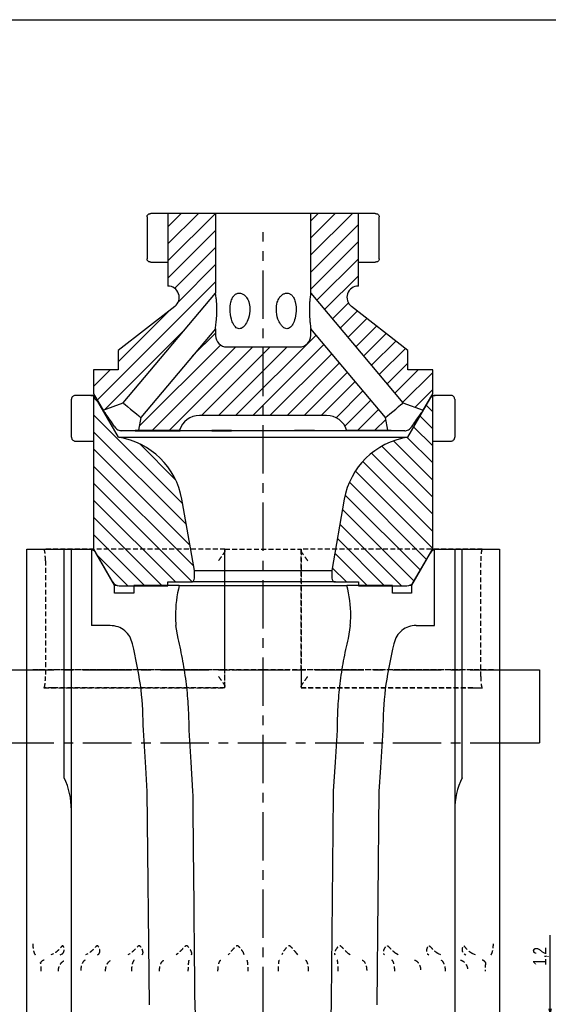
# Model space of a CAD drawing. Header units: millimetres. Extents: x 8 to 832, y 8 to 586.
# Tile 4 of 24: x 283 to 422, y 327 to 586. Entities that reach past the tile are written whole.
import ezdxf

# ---------------------------------------------------------------- set-up
doc = ezdxf.new("R2010")
doc.units = ezdxf.units.MM
doc.linetypes.add('CENTERX2', pattern=[20.32, 12.7, -2.54, 2.54, -2.54])
doc.linetypes.add('HIDDEN', pattern=[1.905, 1.27, -0.635])
for name, color, linetype in [('CENTERLINE', 4, 'CENTERX2'), ('DIMENSIONS', 2, 'Continuous'), ('HATCH', 3, 'Continuous'), ('HIDDEN', 3, 'HIDDEN')]:
    doc.layers.add(name, color=color, linetype=linetype)
doc.layers.add('OUTLINE', color=7, linetype='Continuous', lineweight=25)
doc.styles.add('SLDTEXTSTYLE0', font='TXT', dxfattribs={"width": 0.75})
doc.dimstyles.new('SLDDIMSTYLE2', dxfattribs={"dimtxt": 3.5, "dimasz": 2, "dimexe": 0, "dimexo": 0.0625, "dimgap": 0.875, "dimtad": 1, "dimdec": 1, "dimrnd": 1e-09, "dimzin": 12, "dimdsep": 46, "dimtxsty": 'SLDTEXTSTYLE0', "dimsah": 1, "dimcen": 0.09, "dimadec": 0, "dimazin": 3, "dimtfac": 1, "dimtdec": 1, "dimtmove": 0, "dimatfit": 0, "dimfxl": 0, "dimfrac": 2, "dimtolj": 1, "dimtzin": 12, "dimarcsym": 0})

# ---------------------------------------------------------------- blocks, each defined once
blk = doc.blocks.new('SW_HATCH_0')
at = {"layer": 'HATCH', "color": 0}
for p, q in [((119.75, 330.78), (116.3, 327.34)), ((124.24, 330.78), (116.3, 322.85)), ((128.73, 330.78), (116.3, 318.36)), ((155.67, 330.78), (153.8, 328.91)), ((160.16, 330.78), (153.8, 324.42)), ((164.65, 330.78), (153.8, 319.93)), ((128.8, 326.37), (116.3, 313.87)), ((166.3, 327.94), (153.8, 315.44)), ((166.3, 323.45), (153.8, 310.95)), ((128.8, 321.88), (118.1, 311.18)), ((166.3, 318.96), (155.37, 308.04)), ((128.8, 317.39), (119.09, 307.67)), ((128.8, 312.9), (97.75, 281.84)), ((166.3, 314.47), (157.42, 305.6)), ((116.72, 305.31), (103.3, 291.89)), ((163.66, 307.35), (159.47, 303.15)), ((166.01, 305.2), (161.52, 300.71)), ((168.53, 303.24), (163.57, 298.27)), ((120.94, 300.55), (99.67, 279.28)), ((171.06, 301.27), (165.62, 295.83)), ((128.8, 299.42), (122.79, 293.41)), ((155.21, 298.9), (134.1, 277.78)), ((173.58, 299.3), (167.66, 293.39)), ((130.15, 296.28), (108.79, 274.93)), ((134.14, 295.78), (112.24, 273.88)), ((138.63, 295.78), (116.73, 273.88)), ((143.12, 295.78), (125.12, 277.78)), ((147.61, 295.78), (129.61, 277.78)), ((157.26, 296.45), (138.59, 277.78)), ((176.1, 297.34), (169.71, 290.95)), ((178.63, 295.37), (171.76, 288.51)), ((159.31, 294.01), (143.08, 277.78)), ((101.2, 289.78), (96.8, 285.39)), ((161.36, 291.57), (147.57, 277.78)), ((179.3, 291.55), (173.81, 286.06)), ((182.02, 289.78), (175.86, 283.62)), ((163.41, 289.13), (152.06, 277.78)), ((185.8, 289.07), (177.91, 281.18)), ((165.45, 286.69), (156.55, 277.78)), ((185.8, 284.58), (181.15, 279.93)), ((96.8, 282.47), (98.19, 281.08)), ((167.5, 284.25), (160.44, 277.19)), ((169.55, 281.81), (162.74, 275)), ((171.6, 279.36), (166.12, 273.88)), ((184.08, 280.5), (185.8, 278.78)), ((96.8, 277.98), (120.21, 254.57)), ((173.48, 276.76), (170.61, 273.88)), ((182.44, 277.65), (185.8, 274.29)), ((180.79, 274.81), (185.8, 269.8)), ((96.8, 273.49), (121.17, 249.11)), ((179.08, 272.03), (185.8, 265.31)), ((96.8, 269), (122.13, 243.66)), ((108.93, 270.33), (118.35, 260.92)), ((172.44, 269.69), (185.8, 256.33)), ((175.51, 271.11), (185.8, 260.82)), ((169.76, 267.88), (185.8, 251.84)), ((96.8, 264.51), (123.1, 238.21)), ((167.45, 265.7), (185.8, 247.35)), ((165.5, 263.16), (185.8, 242.86)), ((96.8, 260.02), (122.69, 234.13)), ((163.94, 260.23), (184.2, 239.97)), ((162.82, 256.86), (182.55, 237.13)), ((96.8, 255.53), (118.28, 234.05)), ((96.8, 251.04), (114.79, 233.05)), ((162.12, 253.07), (180.91, 234.28)), ((161.45, 249.25), (177.65, 233.05)), ((96.8, 246.55), (110.3, 233.05)), ((160.78, 245.43), (173.16, 233.05)), ((97.75, 241.11), (105.81, 233.05)), ((160.1, 241.61), (168.67, 233.05)), ((159.43, 237.8), (163.18, 234.05))]:
    blk.add_line(p, q, dxfattribs=at)
blk = doc.blocks.new('_D_9')
at = {"layer": 'DIMENSIONS'}
for p, q in [((422.58, 324.31), (422.58, 345.6)), ((435.84, 324.31), (420.58, 324.31)), ((422.58, 323.11), (422.58, 324.31)), ((435.84, 323.11), (420.58, 323.11)), ((422.58, 323.11), (422.58, 319.11))]:
    blk.add_line(p, q, dxfattribs=at)
for points in [[(422.58, 324.31), (423.08, 326.31), (422.08, 326.31)], [(422.58, 323.11), (422.08, 321.11), (423.08, 321.11)]]:
    blk.add_solid(points, dxfattribs=at)
at = {"layer": 'DIMENSIONS', "insert": (418.07, 337.55), "char_height": 3.5, "attachment_point": 1, "rotation": 90, "style": 'SLDTEXTSTYLE0'}
blk.add_mtext('1,2', dxfattribs=at)

msp = doc.modelspace()

# ---------------------------------------------------------------- linework, layer by layer
at = {"layer": 'CENTERLINE'}
for p, q in [((347.272, 182.304), (347.272, 530.165)), ((157.772, 415.212), (419.772, 415.212)), ((157.772, 396.112), (409.772, 396.112))]:
    msp.add_line(p, q, dxfattribs=at)
at = {"layer": 'HIDDEN'}
for p, q in [((337.272, 446.912), (289.763, 446.912)), ((337.272, 446.912), (357.272, 446.912)), ((337.272, 415.212), (337.272, 446.912)), ((337.272, 410.81), (337.272, 446.613)), ((404.782, 446.912), (357.272, 446.912)), ((357.272, 415.212), (357.272, 446.912)), ((357.272, 446.613), (357.272, 410.81)), ((290.161, 443.912), (290.161, 413.512)), ((404.383, 413.512), (404.383, 443.912)), ((347.272, 415.212), (286.859, 415.212)), ((289.708, 415.212), (286.859, 415.212)), ((289.708, 415.212), (292.261, 415.212)), ((337.272, 415.212), (292.261, 415.212)), ((337.272, 410.512), (337.272, 415.212)), ((337.272, 415.212), (347.272, 415.212)), ((407.686, 415.212), (347.272, 415.212)), ((347.272, 415.212), (357.272, 415.212)), ((357.272, 415.212), (357.272, 410.512)), ((402.283, 415.212), (357.272, 415.212)), ((402.283, 415.212), (404.836, 415.212)), ((407.686, 415.212), (404.836, 415.212)), ((292.261, 410.512), (289.703, 410.512)), ((289.763, 410.512), (289.708, 410.512)), ((289.763, 410.512), (337.272, 410.512)), ((337.272, 410.512), (292.261, 410.512)), ((402.283, 410.512), (357.272, 410.512)), ((357.272, 410.512), (404.782, 410.512)), ((402.283, 410.512), (404.842, 410.512)), ((404.836, 410.512), (404.782, 410.512)), ((292.255, 340.636), (291.592, 340.387)), ((294.069, 340.387), (294.554, 340.636)), ((301.265, 340.636), (300.679, 340.387)), ((303.81, 340.387), (304.173, 340.636)), ((312.286, 340.636), (311.801, 340.387)), ((315.45, 340.387), (315.674, 340.636)), ((324.836, 340.636), (324.474, 340.387)), ((328.481, 340.387), (328.557, 340.636)), ((338.367, 340.636), (338.143, 340.387)), ((342.334, 340.387), (342.258, 340.636)), ((352.287, 340.636), (352.211, 340.387)), ((356.402, 340.387), (356.178, 340.636)), ((365.987, 340.636), (366.063, 340.387)), ((370.071, 340.387), (369.709, 340.636)), ((378.87, 340.636), (379.094, 340.387)), ((382.744, 340.387), (382.259, 340.636)), ((390.372, 340.636), (390.735, 340.387)), ((393.866, 340.387), (393.28, 340.636)), ((399.99, 340.636), (400.475, 340.387)), ((402.952, 340.387), (402.29, 340.636))]:
    msp.add_line(p, q, dxfattribs=at)
for points, knots in [([(290.161, 443.912), (290.16, 444.106), (290.157, 444.548), (290.125, 445.262), (290.057, 446.039), (289.933, 446.734), (289.826, 446.912), (289.763, 446.912), (289.763, 446.912)], [0, 0, 0, 0, 0.0967141, 0.2207938, 0.3912896, 0.6391905, 0.9983679, 1, 1, 1, 1]), ([(337.272, 446.613), (337.253, 446.514), (337.209, 446.291), (336.866, 445.732), (336.299, 444.927), (335.819, 444.273), (335.565, 443.915), (335.563, 443.912)], [0, 0, 0, 0, 0.1603386, 0.3626272, 0.6473819, 0.9970766, 1, 1, 1, 1]), ([(337.272, 446.613), (337.272, 446.699), (337.272, 446.872), (337.272, 446.898), (337.272, 446.912)], [0, 0, 0, 0, 0.4918953, 1, 1, 1, 1]), ([(357.272, 446.912), (357.272, 446.882), (357.272, 446.843), (357.272, 446.659), (357.272, 446.613)], [0, 0, 0, 0, 0.7537954, 1, 1, 1, 1]), ([(358.981, 443.912), (358.979, 443.915), (358.726, 444.273), (358.246, 444.927), (357.679, 445.732), (357.336, 446.291), (357.292, 446.514), (357.272, 446.613)], [0, 0, 0, 0, 0.0029234, 0.3526181, 0.6373728, 0.8396614, 1, 1, 1, 1]), ([(404.782, 446.912), (404.728, 446.869), (404.631, 446.791), (404.511, 446.201), (404.434, 445.471), (404.391, 444.7), (404.386, 444.169), (404.383, 443.912)], [0, 0, 0, 0, 0.3062331, 0.5550205, 0.7357613, 0.8717405, 1, 1, 1, 1]), ([(289.763, 410.512), (289.832, 410.58), (289.939, 410.686), (290.061, 411.43), (290.125, 412.161), (290.157, 412.875), (290.16, 413.322), (290.161, 413.512)], [0, 0, 0, 0, 0.3918584, 0.6093999, 0.7768893, 0.9053028, 1, 1, 1, 1]), ([(335.563, 413.512), (335.565, 413.509), (335.819, 413.15), (336.299, 412.496), (336.866, 411.691), (337.209, 411.132), (337.253, 410.909), (337.272, 410.81)], [0, 0, 0, 0, 0.0029234, 0.3526171, 0.6373722, 0.8396611, 1, 1, 1, 1]), ([(357.272, 410.81), (357.292, 410.909), (357.336, 411.132), (357.679, 411.691), (358.246, 412.496), (358.726, 413.15), (358.979, 413.509), (358.981, 413.512)], [0, 0, 0, 0, 0.1603389, 0.3626278, 0.6473829, 0.9970766, 1, 1, 1, 1]), ([(404.383, 413.512), (404.384, 413.419), (404.385, 413.088), (404.403, 412.474), (404.455, 411.698), (404.555, 410.943), (404.672, 410.561), (404.754, 410.524), (404.782, 410.512)], [0, 0, 0, 0, 0.0460861, 0.1655716, 0.3160029, 0.5276334, 0.8409161, 1, 1, 1, 1]), ([(337.272, 410.512), (337.272, 410.541), (337.272, 410.58), (337.272, 410.765), (337.272, 410.81)], [0, 0, 0, 0, 0.75379565, 1, 1, 1, 1]), ([(357.272, 410.81), (357.272, 410.725), (357.272, 410.551), (357.272, 410.525), (357.272, 410.512)], [0, 0, 0, 0, 0.4918962, 1, 1, 1, 1]), ([(286.859, 343.321), (286.86, 343.207), (286.863, 342.948), (286.889, 342.506), (286.974, 341.731), (287.177, 340.853), (287.364, 340.565), (287.48, 340.387)], [0, 0, 0, 0, 0.0424231, 0.0957141, 0.193193, 0.5019741, 1, 1, 1, 1]), ([(294.554, 340.636), (294.692, 340.773), (295.009, 341.088), (295.109, 341.769), (295.008, 342.36), (294.841, 342.678), (294.759, 342.763), (294.677, 342.783), (294.581, 342.747), (294.357, 342.539), (293.92, 341.968), (293.234, 341.286), (292.597, 340.826), (292.314, 340.669), (292.255, 340.636)], [0, 0, 0, 0, 0.11646662, 0.26791341, 0.42414602, 0.45922502, 0.48446971, 0.50243644, 0.52041277, 0.55162778, 0.66747432, 0.85239222, 0.96894842, 1, 1, 1, 1]), ([(304.173, 340.636), (304.267, 340.773), (304.485, 341.088), (304.428, 341.769), (304.219, 342.36), (303.982, 342.678), (303.871, 342.763), (303.767, 342.783), (303.648, 342.747), (303.378, 342.539), (302.888, 341.968), (302.176, 341.286), (301.57, 340.826), (301.318, 340.669), (301.265, 340.636)], [0, 0, 0, 0, 0.11647432, 0.26792416, 0.42416062, 0.45923413, 0.48447442, 0.50243981, 0.52041676, 0.55163585, 0.66750721, 0.85241221, 0.96896545, 1, 1, 1, 1]), ([(315.674, 340.636), (315.722, 340.773), (315.832, 341.088), (315.62, 341.769), (315.31, 342.36), (315.014, 342.678), (314.881, 342.763), (314.758, 342.783), (314.621, 342.747), (314.319, 342.539), (313.795, 341.968), (313.09, 341.286), (312.541, 340.826), (312.33, 340.669), (312.286, 340.636)], [0, 0, 0, 0, 0.116478, 0.26793, 0.4241678, 0.459239, 0.4844769, 0.5024425, 0.5204179, 0.5516408, 0.6675259, 0.8524238, 0.9689737, 1, 1, 1, 1]), ([(328.557, 340.636), (328.556, 340.773), (328.552, 341.088), (328.195, 341.769), (327.799, 342.36), (327.456, 342.678), (327.306, 342.763), (327.17, 342.783), (327.021, 342.747), (326.699, 342.539), (326.166, 341.968), (325.498, 341.286), (325.031, 340.826), (324.87, 340.669), (324.836, 340.636)], [0, 0, 0, 0, 0.1164797, 0.267932, 0.4241708, 0.4592416, 0.4844777, 0.5024445, 0.5204194, 0.5516429, 0.6675349, 0.8524295, 0.9689754, 1, 1, 1, 1]), ([(342.258, 340.636), (342.207, 340.773), (342.091, 341.088), (341.604, 341.769), (341.139, 342.36), (340.764, 342.678), (340.603, 342.763), (340.461, 342.783), (340.306, 342.747), (339.979, 342.539), (339.459, 341.968), (338.857, 341.286), (338.492, 340.826), (338.389, 340.669), (338.367, 340.636)], [0, 0, 0, 0, 0.1164799, 0.2679323, 0.4241711, 0.459241, 0.4844779, 0.502444, 0.520419, 0.5516433, 0.6675351, 0.8524297, 0.96897, 1, 1, 1, 1]), ([(356.178, 340.636), (356.08, 340.773), (355.856, 341.088), (355.262, 341.769), (354.747, 342.36), (354.357, 342.678), (354.193, 342.763), (354.05, 342.783), (353.897, 342.747), (353.578, 342.539), (353.095, 341.969), (352.585, 341.287), (352.337, 340.826), (352.295, 340.669), (352.287, 340.636)], [0, 0, 0, 0, 0.11638753, 0.2678027, 0.42400236, 0.45912921, 0.48441815, 0.5023896, 0.52037224, 0.55154283, 0.66713786, 0.85217987, 0.96876825, 1, 1, 1, 1]), ([(369.709, 340.636), (369.568, 340.773), (369.246, 341.088), (368.569, 341.769), (368.028, 342.36), (367.64, 342.678), (367.48, 342.763), (367.342, 342.783), (367.197, 342.747), (366.9, 342.539), (366.475, 341.969), (366.079, 341.286), (365.96, 340.826), (365.983, 340.669), (365.987, 340.636)], [0, 0, 0, 0, 0.1164388, 0.267875, 0.4240963, 0.4591917, 0.4844513, 0.5024199, 0.5203986, 0.5515985, 0.6673574, 0.8523182, 0.9688867, 1, 1, 1, 1]), ([(382.259, 340.636), (382.082, 340.773), (381.676, 341.088), (380.946, 341.769), (380.402, 342.36), (380.032, 342.678), (379.883, 342.763), (379.757, 342.783), (379.626, 342.747), (379.365, 342.539), (379.016, 341.968), (378.752, 341.286), (378.767, 340.826), (378.852, 340.669), (378.87, 340.636)], [0, 0, 0, 0, 0.1164598, 0.2679044, 0.4241342, 0.4592169, 0.484465, 0.5024322, 0.5204091, 0.5516214, 0.6674473, 0.852375, 0.9689337, 1, 1, 1, 1]), ([(393.28, 340.636), (393.074, 340.773), (392.602, 341.088), (391.851, 341.769), (391.328, 342.36), (390.993, 342.678), (390.861, 342.763), (390.752, 342.783), (390.641, 342.747), (390.427, 342.539), (390.17, 341.968), (390.049, 341.286), (390.197, 340.826), (390.342, 340.669), (390.372, 340.636)], [0, 0, 0, 0, 0.1164701, 0.2679186, 0.4241534, 0.4592296, 0.4844716, 0.5024385, 0.5204141, 0.5516325, 0.6674933, 0.8524032, 0.9689579, 1, 1, 1, 1]), ([(402.29, 340.636), (402.065, 340.773), (401.547, 341.088), (400.808, 341.769), (400.329, 342.36), (400.043, 342.678), (399.935, 342.763), (399.847, 342.783), (399.761, 342.747), (399.604, 342.539), (399.449, 341.968), (399.477, 341.286), (399.752, 340.826), (399.949, 340.669), (399.99, 340.636)], [0, 0, 0, 0, 0.1164763, 0.2679272, 0.4241642, 0.4592368, 0.4844756, 0.5024417, 0.5204171, 0.551639, 0.6675186, 0.8524189, 0.9689703, 1, 1, 1, 1]), ([(407.065, 340.387), (407.135, 340.475), (407.274, 340.651), (407.439, 341.174), (407.562, 341.762), (407.628, 342.217), (407.669, 342.708), (407.684, 343.043), (407.686, 343.258), (407.686, 343.321)], [0, 0, 0, 0, 0.2985779, 0.5966288, 0.7252877, 0.8648784, 0.9203168, 0.9763983, 1, 1, 1, 1]), ([(289.794, 339.048), (289.572, 338.949), (289.242, 338.8), (288.974, 338.485), (288.886, 338.382)], [0, 0, 0, 0, 0.6727867, 1, 1, 1, 1]), ([(293.562, 336.114), (293.588, 336.448), (293.642, 337.117), (294.058, 338.003), (294.683, 338.722), (295.226, 338.937), (295.509, 339.048)], [0, 0, 0, 0, 0.244134, 0.4882705, 0.7337267, 1, 1, 1, 1]), ([(300.615, 339.048), (300.451, 338.945), (300.121, 338.739), (299.732, 338.039), (299.463, 337.139), (299.429, 336.456), (299.412, 336.114)], [0, 0, 0, 0, 0.2505793, 0.5014787, 0.7501932, 1, 1, 1, 1]), ([(305.915, 336.114), (305.937, 336.448), (305.981, 337.117), (306.325, 338.003), (306.842, 338.722), (307.291, 338.937), (307.525, 339.048)], [0, 0, 0, 0, 0.2441342, 0.4882717, 0.7337285, 1, 1, 1, 1]), ([(313.476, 339.048), (313.374, 338.945), (313.171, 338.739), (312.93, 338.039), (312.764, 337.139), (312.743, 336.456), (312.732, 336.114)], [0, 0, 0, 0, 0.2505796, 0.501479, 0.7501933, 1, 1, 1, 1]), ([(320.075, 336.114), (320.092, 336.448), (320.125, 337.117), (320.382, 338.003), (320.768, 338.722), (321.104, 338.937), (321.279, 339.048)], [0, 0, 0, 0, 0.2441342, 0.4882709, 0.7337258, 1, 1, 1, 1]), ([(327.814, 339.048), (327.779, 338.945), (327.71, 338.739), (327.629, 338.039), (327.573, 337.139), (327.566, 336.456), (327.562, 336.114)], [0, 0, 0, 0, 0.2505796, 0.5014788, 0.7501935, 1, 1, 1, 1]), ([(335.424, 336.114), (335.435, 336.448), (335.455, 337.117), (335.614, 338.003), (335.853, 338.722), (336.06, 338.937), (336.168, 339.048)], [0, 0, 0, 0, 0.2441343, 0.4882711, 0.7337272, 1, 1, 1, 1]), ([(343.002, 339.048), (343.036, 338.945), (343.105, 338.739), (343.186, 338.039), (343.242, 337.139), (343.25, 336.456), (343.253, 336.114)], [0, 0, 0, 0, 0.2505796, 0.5014788, 0.7501935, 1, 1, 1, 1]), ([(351.291, 336.114), (351.295, 336.448), (351.302, 337.117), (351.356, 338.003), (351.436, 338.722), (351.506, 338.937), (351.543, 339.048)], [0, 0, 0, 0, 0.2441343, 0.4882714, 0.7337273, 1, 1, 1, 1]), ([(358.376, 339.048), (358.478, 338.945), (358.682, 338.739), (358.923, 338.039), (359.088, 337.139), (359.11, 336.456), (359.12, 336.114)], [0, 0, 0, 0, 0.2505801, 0.501479, 0.7501933, 1, 1, 1, 1]), ([(366.983, 336.114), (366.979, 336.448), (366.972, 337.117), (366.919, 338.003), (366.838, 338.722), (366.768, 338.937), (366.731, 339.048)], [0, 0, 0, 0, 0.2441343, 0.4882714, 0.7337273, 1, 1, 1, 1]), ([(373.266, 339.048), (373.431, 338.945), (373.76, 338.739), (374.15, 338.039), (374.418, 337.139), (374.452, 336.456), (374.469, 336.114)], [0, 0, 0, 0, 0.2505792, 0.5014785, 0.7501933, 1, 1, 1, 1]), ([(381.813, 336.114), (381.802, 336.448), (381.782, 337.117), (381.623, 338.003), (381.385, 338.722), (381.177, 338.937), (381.069, 339.048)], [0, 0, 0, 0, 0.2441343, 0.488271, 0.7337254, 1, 1, 1, 1]), ([(387.019, 339.048), (387.24, 338.945), (387.68, 338.739), (388.202, 338.039), (388.561, 337.139), (388.607, 336.456), (388.63, 336.114)], [0, 0, 0, 0, 0.2505793, 0.501479, 0.7501933, 1, 1, 1, 1]), ([(395.133, 336.114), (395.117, 336.448), (395.084, 337.117), (394.826, 338.003), (394.44, 338.722), (394.104, 338.937), (393.929, 339.048)], [0, 0, 0, 0, 0.2441344, 0.4882709, 0.7337268, 1, 1, 1, 1]), ([(399.036, 339.048), (399.302, 338.945), (399.835, 338.739), (400.466, 338.039), (400.899, 337.139), (400.955, 336.456), (400.983, 336.114)], [0, 0, 0, 0, 0.2505804, 0.5014792, 0.7501934, 1, 1, 1, 1]), ([(405.659, 338.382), (405.608, 338.444), (405.38, 338.717), (405.064, 338.939), (404.798, 339.032), (404.751, 339.048)], [0, 0, 0, 0, 0.19367507, 0.85911917, 1, 1, 1, 1]), ([(289.046, 336.114), (289.043, 336.352), (289.038, 336.826), (288.996, 337.541), (288.942, 338.046), (288.9, 338.299), (288.886, 338.382)], [0, 0, 0, 0, 0.2319229, 0.4621263, 0.8231766, 1, 1, 1, 1]), ([(405.659, 338.382), (405.634, 338.226), (405.58, 337.89), (405.524, 337.202), (405.501, 336.542), (405.5, 336.223), (405.499, 336.114)], [0, 0, 0, 0, 0.31937064, 0.68770591, 0.89362651, 1, 1, 1, 1])]:
    msp.add_open_spline(points, degree=3, knots=knots, dxfattribs=at)
at = {"layer": 'OUTLINE'}
for p, q in [((8, 586), (832, 586)), ((316.838, 534.245), (316.838, 523.169)), ((317.661, 535.057), (317.838, 535.057)), ((322.272, 535.057), (317.838, 535.057)), ((322.272, 535.057), (322.272, 522.357)), ((334.772, 535.057), (322.272, 535.057)), ((334.772, 535.057), (334.772, 514.187)), ((359.772, 535.057), (334.772, 535.057)), ((359.772, 514.187), (359.772, 535.057)), ((372.272, 535.057), (359.772, 535.057)), ((372.272, 522.357), (372.272, 535.057)), ((376.706, 535.057), (372.272, 535.057)), ((376.706, 535.057), (376.883, 535.057)), ((377.706, 523.169), (377.706, 534.245)), ((317.838, 522.357), (317.661, 522.357)), ((317.838, 522.357), (322.272, 522.357)), ((322.272, 522.357), (322.272, 516.057)), ((372.272, 516.057), (372.272, 522.357)), ((372.272, 522.357), (376.706, 522.357)), ((376.883, 522.357), (376.706, 522.357)), ((310.574, 485.348), (334.772, 514.187)), ((359.772, 514.187), (383.971, 485.348)), ((324.116, 510.691), (309.272, 499.123)), ((385.272, 499.123), (370.428, 510.691)), ((334.772, 504.852), (315.17, 481.491)), ((334.772, 504.852), (334.772, 503.057)), ((359.772, 503.057), (359.772, 504.852)), ((379.375, 481.491), (359.772, 504.852)), ((309.272, 499.123), (309.272, 494.057)), ((337.772, 500.057), (356.772, 500.057)), ((385.272, 494.057), (385.272, 499.123)), ((302.772, 494.057), (302.772, 487.757)), ((309.272, 494.057), (302.772, 494.057)), ((391.772, 494.057), (385.272, 494.057)), ((391.772, 487.757), (391.772, 494.057)), ((296.996, 476.325), (296.996, 486.325)), ((302.116, 487.325), (298.001, 487.325)), ((302.116, 487.325), (303.021, 487.325)), ((302.772, 487.757), (305.276, 483.42)), ((302.772, 487.108), (302.772, 475.325)), ((309.372, 476.325), (303.599, 486.325)), ((390.946, 486.325), (385.172, 476.325)), ((389.268, 483.42), (391.772, 487.757)), ((391.523, 487.325), (392.429, 487.325)), ((391.772, 475.325), (391.772, 487.108)), ((396.544, 487.325), (392.429, 487.325)), ((397.548, 486.325), (397.548, 476.325)), ((305.276, 483.42), (310.574, 485.348)), ((383.971, 485.348), (389.268, 483.42)), ((315.17, 481.491), (314.582, 478.157)), ((363.931, 482.057), (330.614, 482.057)), ((379.963, 478.157), (379.375, 481.491)), ((309.372, 476.325), (385.172, 476.325)), ((313.699, 478.057), (310.054, 478.057)), ((313.699, 478.057), (325.528, 478.057)), ((313.707, 478.157), (314.582, 478.157)), ((314.582, 478.157), (325.352, 478.157)), ((325.352, 478.157), (325.558, 478.157)), ((325.528, 478.057), (325.558, 478.157)), ((333.802, 478.057), (325.528, 478.057)), ((333.802, 478.057), (333.817, 478.157)), ((333.802, 478.057), (338.998, 478.057)), ((333.817, 478.157), (339.013, 478.157)), ((338.998, 478.057), (339.013, 478.157)), ((355.546, 478.057), (338.998, 478.057)), ((355.531, 478.157), (360.728, 478.157)), ((355.546, 478.057), (355.531, 478.157)), ((360.742, 478.057), (355.546, 478.057)), ((360.742, 478.057), (360.728, 478.157)), ((369.016, 478.057), (360.742, 478.057)), ((369.016, 478.057), (368.987, 478.157)), ((368.987, 478.157), (369.193, 478.157)), ((380.846, 478.057), (369.016, 478.057)), ((369.193, 478.157), (379.963, 478.157)), ((379.963, 478.157), (380.838, 478.157)), ((380.838, 478.157), (380.846, 478.057)), ((384.49, 478.057), (380.846, 478.057)), ((298.001, 475.325), (302.772, 475.325)), ((302.772, 475.325), (302.772, 447.024)), ((391.772, 447.024), (391.772, 475.325)), ((391.772, 475.325), (396.544, 475.325)), ((329.272, 441.325), (325.973, 460.039)), ((368.572, 460.039), (365.272, 441.325)), ((285.297, 219.962), (285.297, 446.912)), ((285.297, 446.912), (295.089, 446.912)), ((295.089, 386.912), (295.089, 446.912)), ((295.089, 446.912), (296.981, 446.912)), ((296.981, 378.419), (296.981, 446.912)), ((296.981, 446.912), (301.69, 446.912)), ((301.69, 446.912), (302.838, 446.912)), ((302.272, 446.823), (302.272, 426.912)), ((302.772, 447.024), (307.795, 438.325)), ((308.322, 437.412), (303.415, 445.912)), ((391.13, 445.912), (386.222, 437.412)), ((386.75, 438.325), (391.772, 447.024)), ((391.707, 446.912), (392.855, 446.912)), ((392.272, 426.912), (392.272, 446.823)), ((392.855, 446.912), (397.564, 446.912)), ((397.564, 446.912), (397.564, 378.419)), ((397.564, 446.912), (399.456, 446.912)), ((399.456, 386.912), (399.456, 446.912)), ((399.456, 446.912), (409.247, 446.912)), ((409.247, 446.912), (409.247, 219.962)), ((329.272, 441.325), (365.272, 441.325)), ((329.272, 439.325), (329.272, 441.325)), ((365.272, 441.325), (365.272, 439.325)), ((308.945, 437.412), (308.322, 437.412)), ((308.322, 435.412), (308.322, 437.412)), ((309.527, 437.325), (322.272, 437.325)), ((313.322, 437.412), (313.322, 435.412)), ((325.272, 437.412), (313.322, 437.412)), ((322.272, 437.325), (322.272, 438.325)), ((322.272, 438.325), (328.272, 438.325)), ((325.272, 437.412), (369.272, 437.412)), ((366.272, 438.325), (328.272, 438.325)), ((366.272, 438.325), (372.272, 438.325)), ((381.222, 437.412), (369.272, 437.412)), ((372.272, 438.325), (372.272, 437.325)), ((372.272, 437.325), (385.018, 437.325)), ((381.222, 435.412), (381.222, 437.412)), ((386.222, 437.412), (385.6, 437.412)), ((386.222, 437.412), (386.222, 435.412)), ((313.322, 435.412), (308.322, 435.412)), ((386.222, 435.412), (381.222, 435.412)), ((307.121, 426.912), (302.272, 426.912)), ((324.982, 423.497), (324.398, 426.912)), ((370.147, 426.912), (369.563, 423.497)), ((387.424, 426.912), (392.272, 426.912)), ((313.323, 420.658), (313.002, 422.098)), ((381.542, 422.098), (381.222, 420.658)), ((409.772, 415.212), (419.772, 415.212)), ((419.772, 415.212), (419.772, 396.112)), ((316.464, 389.582), (315.872, 399.412)), ((328.378, 391.02), (327.873, 399.412)), ((366.672, 399.412), (366.167, 391.02)), ((378.672, 399.412), (378.081, 389.582)), ((409.772, 396.112), (419.772, 396.112)), ((328.873, 383.412), (328.378, 391.02)), ((366.167, 391.02), (365.671, 383.412)), ((316.873, 383.294), (316.464, 389.582)), ((378.081, 389.582), (377.672, 383.294)), ((317.423, 327.294), (316.873, 383.294)), ((377.672, 383.294), (377.122, 327.294)), ((296.981, 288.454), (296.981, 378.419)), ((397.564, 378.419), (397.564, 288.454))]:
    msp.add_line(p, q, dxfattribs=at)
at = {"layer": 'OUTLINE', "flags": 128}
for points in [[(310.574, 485.348), (310.712, 485.231), (311.111, 484.897), (311.723, 484.384), (312.473, 483.754), (313.271, 483.084), (314.021, 482.455), (314.632, 481.942), (315.031, 481.607), (315.17, 481.491)], [(379.375, 481.491), (379.513, 481.607), (379.912, 481.942), (380.524, 482.455), (381.274, 483.084), (382.072, 483.754), (382.822, 484.384), (383.433, 484.897), (383.832, 485.231), (383.971, 485.348)]]:
    msp.add_lwpolyline(points, dxfattribs=at)
at = {"layer": 'OUTLINE'}
for centre, radius, start, end in [((322.272, 513.057), 3, 307.92972, 90), ((372.272, 513.057), 3, 90, 232.07028), ((337.772, 503.057), 3, 180, 270), ((356.772, 503.057), 3, 270, 0), ((301.867, 485.325), 2, 30, 63.07802), ((392.678, 485.325), 2, 116.92198, 150), ((330.614, 476.557), 5.5, 90, 163.08761), ((363.931, 476.557), 5.5, 16.91239, 90), ((306.276, 456.566), 20, 10, 81.09496), ((388.268, 456.566), 20, 98.90504, 170), ((301.683, 444.912), 2, 30, 72.85661), ((392.862, 444.912), 2, 107.14339, 150), ((309.527, 439.325), 2, 210, 270), ((356.772, 429.412), 32.5, 165.74997, 180), ((328.272, 439.325), 1, 270, 0), ((366.272, 439.325), 1, 180, 270), ((337.772, 429.412), 32.5, 0, 14.25003), ((385.018, 439.325), 2, 270, 330), ((349.272, 429.412), 25, 180, 185.73917), ((345.272, 429.412), 25, 354.26083, 0), ((276.981, 378.419), 20, 0, 25.12714), ((417.564, 378.419), 20, 154.87286, 180)]:
    msp.add_arc(centre, radius, start, end, dxfattribs=at)
for points, knots in [([(316.854, 534.245), (316.85, 534.297), (316.839, 534.469), (316.951, 534.713), (317.161, 534.92), (317.401, 535.036), (317.575, 535.05), (317.661, 535.057)], [0, 0, 0, 0, 0.13514683, 0.44814431, 0.67597576, 0.83759758, 1, 1, 1, 1]), ([(376.883, 535.057), (376.97, 535.05), (377.143, 535.036), (377.383, 534.92), (377.593, 534.713), (377.706, 534.469), (377.694, 534.297), (377.691, 534.245)], [0, 0, 0, 0, 0.1624043, 0.3240259, 0.5518558, 0.8648534, 1, 1, 1, 1]), ([(317.661, 522.357), (317.575, 522.364), (317.401, 522.379), (317.161, 522.494), (316.951, 522.701), (316.839, 522.945), (316.85, 523.117), (316.854, 523.169)], [0, 0, 0, 0, 0.1624007, 0.3240252, 0.5518512, 0.8648536, 1, 1, 1, 1]), ([(377.691, 523.169), (377.694, 523.117), (377.706, 522.945), (377.593, 522.701), (377.383, 522.494), (377.143, 522.379), (376.97, 522.364), (376.883, 522.357)], [0, 0, 0, 0, 0.1351462, 0.4481487, 0.6759731, 0.8375974, 1, 1, 1, 1]), ([(334.772, 504.852), (334.775, 504.869), (334.78, 504.908), (334.829, 505.29), (334.931, 506.16), (335.084, 507.803), (335.166, 509.856), (335.096, 511.74), (334.967, 512.988), (334.854, 513.738), (334.784, 514.126), (334.776, 514.168), (334.772, 514.187)], [0, 0, 0, 0, 0.0427415, 0.0993074, 0.1846627, 0.3313201, 0.5389763, 0.687944, 0.7936194, 0.8760481, 0.9457548, 1, 1, 1, 1]), ([(341.022, 514.187), (340.784, 514.157), (340.308, 514.099), (339.702, 513.658), (339.148, 512.912), (338.696, 511.628), (338.53, 509.672), (338.79, 507.672), (339.354, 506.152), (339.922, 505.342), (340.46, 504.947), (340.977, 504.818), (341.515, 504.911), (342.13, 505.285), (342.872, 506.163), (343.6, 507.802), (343.91, 509.857), (343.641, 511.74), (343.054, 512.988), (342.354, 513.738), (341.656, 514.126), (341.215, 514.168), (341.022, 514.187)], [0, 0, 0, 0, 0.0341274, 0.0681616, 0.104232, 0.1600108, 0.2397298, 0.3433482, 0.4057169, 0.4463456, 0.4747476, 0.4980425, 0.5213827, 0.5496649, 0.5923414, 0.6656683, 0.7694939, 0.8439759, 0.8968123, 0.9380256, 0.9728781, 1, 1, 1, 1]), ([(353.522, 514.187), (353.278, 514.157), (352.791, 514.099), (352.107, 513.658), (351.444, 512.912), (350.863, 511.628), (350.637, 509.672), (350.99, 507.672), (351.697, 506.152), (352.36, 505.342), (352.947, 504.947), (353.482, 504.818), (354.007, 504.911), (354.574, 505.285), (355.213, 506.163), (355.789, 507.802), (356.017, 509.857), (355.818, 511.74), (355.36, 512.988), (354.772, 513.738), (354.145, 514.126), (353.712, 514.168), (353.522, 514.187)], [0, 0, 0, 0, 0.0341273, 0.0681616, 0.1042319, 0.1600106, 0.2397297, 0.3433481, 0.4057169, 0.4463455, 0.4747475, 0.4980424, 0.5213824, 0.5496646, 0.5923411, 0.6656681, 0.7694937, 0.8439756, 0.8968121, 0.9380254, 0.9728779, 1, 1, 1, 1]), ([(359.772, 514.187), (359.767, 514.157), (359.756, 514.099), (359.678, 513.658), (359.569, 512.912), (359.439, 511.628), (359.379, 509.672), (359.473, 507.672), (359.616, 506.152), (359.71, 505.342), (359.76, 504.948), (359.772, 504.854), (359.772, 504.852), (359.772, 504.852)], [0, 0, 0, 0, 0.0682494, 0.1363124, 0.2084475, 0.3199961, 0.4794215, 0.6866417, 0.8113694, 0.8926202, 0.9494195, 0.9960058, 1, 1, 1, 1]), ([(298.001, 487.325), (297.982, 487.325), (297.85, 487.322), (297.607, 487.265), (297.315, 487.082), (297.129, 486.845), (297.018, 486.587), (297.004, 486.421), (296.996, 486.325)], [0, 0, 0, 0, 0.035962, 0.2520211, 0.4679527, 0.6831919, 0.8179234, 1, 1, 1, 1]), ([(302.772, 487.215), (302.648, 487.251), (302.433, 487.314), (302.21, 487.322), (302.116, 487.325)], [0, 0, 0, 0, 0.5774289, 1, 1, 1, 1]), ([(392.429, 487.325), (392.384, 487.324), (392.196, 487.32), (391.974, 487.281), (391.805, 487.226), (391.772, 487.215)], [0, 0, 0, 0, 0.2021742, 0.8433549, 1, 1, 1, 1]), ([(397.548, 486.325), (397.548, 486.343), (397.546, 486.472), (397.49, 486.712), (397.31, 487.001), (397.043, 487.214), (396.772, 487.313), (396.602, 487.322), (396.544, 487.325)], [0, 0, 0, 0, 0.03428526, 0.24756315, 0.46092415, 0.6749126, 0.88982971, 1, 1, 1, 1]), ([(308.346, 479.057), (307.961, 479.646), (307.122, 480.924), (306.054, 482.397), (305.383, 483.282), (305.309, 483.378), (305.276, 483.42)], [0, 0, 0, 0, 0.245338, 0.5328779, 0.7957282, 1, 1, 1, 1]), ([(389.268, 483.42), (389.267, 483.418), (389.257, 483.405), (389.031, 483.112), (388.32, 482.164), (387.325, 480.778), (386.567, 479.62), (386.198, 479.057)], [0, 0, 0, 0, 0.0415006, 0.279225, 0.5179814, 0.7654094, 1, 1, 1, 1]), ([(308.346, 479.057), (308.459, 478.905), (308.685, 478.599), (309.16, 478.265), (309.634, 478.084), (309.926, 478.065), (310.054, 478.057)], [0, 0, 0, 0, 0.2700083, 0.5409956, 0.7982538, 1, 1, 1, 1]), ([(384.49, 478.057), (384.544, 478.059), (384.773, 478.065), (385.194, 478.17), (385.694, 478.465), (386.019, 478.793), (386.158, 478.998), (386.198, 479.057)], [0, 0, 0, 0, 0.0855802, 0.3624273, 0.6401945, 0.8973694, 1, 1, 1, 1]), ([(296.996, 476.325), (296.999, 476.265), (297.009, 476.094), (297.096, 475.863), (297.267, 475.623), (297.501, 475.436), (297.773, 475.337), (297.943, 475.328), (298.001, 475.325)], [0, 0, 0, 0, 0.1144129, 0.3275253, 0.4595719, 0.6746124, 0.8896363, 1, 1, 1, 1]), ([(313.707, 478.157), (313.704, 478.129), (313.702, 478.095), (313.699, 478.062), (313.699, 478.057)], [0, 0, 0, 0, 0.8524706, 1, 1, 1, 1]), ([(396.544, 475.325), (396.642, 475.333), (396.853, 475.351), (397.148, 475.503), (397.387, 475.748), (397.526, 476.037), (397.542, 476.237), (397.548, 476.325)], [0, 0, 0, 0, 0.1864214, 0.4025173, 0.6180661, 0.8326991, 1, 1, 1, 1]), ([(302.272, 446.825), (302.258, 446.829), (302.07, 446.885), (301.872, 446.899), (301.69, 446.912)], [0, 0, 0, 0, 0.0753368, 1, 1, 1, 1]), ([(302.272, 446.825), (302.272, 446.824), (302.272, 446.823), (302.272, 446.823), (302.272, 446.823)], [0, 0, 0, 0, 0.5018088, 1, 1, 1, 1]), ([(392.855, 446.912), (392.707, 446.903), (392.509, 446.892), (392.32, 446.838), (392.272, 446.825)], [0, 0, 0, 0, 0.7486961, 1, 1, 1, 1]), ([(392.272, 446.823), (392.272, 446.823), (392.272, 446.823), (392.272, 446.824), (392.272, 446.825)], [0, 0, 0, 0, 0.4981912, 1, 1, 1, 1]), ([(313.002, 422.098), (312.804, 422.747), (312.407, 424.045), (311.038, 425.59), (309.237, 426.691), (307.841, 426.836), (307.121, 426.912)], [0, 0, 0, 0, 0.2459748, 0.4919502, 0.7379226, 1, 1, 1, 1]), ([(387.424, 426.912), (386.748, 426.845), (385.398, 426.713), (383.612, 425.677), (382.177, 424.129), (381.758, 422.789), (381.542, 422.098)], [0, 0, 0, 0, 0.2459674, 0.4919347, 0.7379039, 1, 1, 1, 1]), ([(327.873, 399.412), (327.839, 401.423), (327.77, 405.447), (327.206, 411.489), (326.328, 417.523), (325.431, 421.506), (324.982, 423.497)], [0, 0, 0, 0, 0.2482116, 0.4964233, 0.7482114, 1, 1, 1, 1]), ([(369.563, 423.497), (369.12, 421.534), (368.234, 417.608), (367.353, 411.604), (366.778, 405.534), (366.707, 401.452), (366.672, 399.412)], [0, 0, 0, 0, 0.24821177, 0.49642344, 0.74821158, 1, 1, 1, 1]), ([(315.872, 399.412), (315.767, 402.965), (315.553, 410.123), (314.07, 417.129), (313.323, 420.658)], [0, 0, 0, 0, 0.4964259, 1, 1, 1, 1]), ([(381.222, 420.658), (380.484, 417.18), (378.998, 410.175), (378.781, 403.016), (378.672, 399.412)], [0, 0, 0, 0, 0.4964258, 1, 1, 1, 1]), ([(329.424, 327.412), (329.308, 339.195), (329.125, 357.862), (328.941, 376.529), (328.873, 383.412)], [0, 0, 0, 0, 0.6312656, 1, 1, 1, 1]), ([(365.671, 383.412), (365.552, 371.265), (365.368, 352.598), (365.185, 333.932), (365.121, 327.412)], [0, 0, 0, 0, 0.6507166, 1, 1, 1, 1]), ([(331.258, 312.035), (330.745, 314.557), (329.714, 319.633), (329.521, 324.808), (329.424, 327.412)], [0, 0, 0, 0, 0.49703077, 1, 1, 1, 1]), ([(365.121, 327.412), (365.025, 324.839), (364.834, 319.664), (363.805, 314.588), (363.287, 312.035)], [0, 0, 0, 0, 0.4970308, 1, 1, 1, 1])]:
    msp.add_open_spline(points, degree=3, knots=knots, dxfattribs=at)

# ---------------------------------------------------------------- block references
at = {"layer": 'HATCH'}
msp.add_blockref('SW_HATCH_0', (205.972, 204.275), dxfattribs=at)

# ---------------------------------------------------------------- dimensions: what is measured, and where the dimension line sits
at = {"layer": 'DIMENSIONS'}
dim = msp.add_linear_dim(base=(419.808, 324.312), p1=(436.839, 323.112), p2=(436.839, 324.312), angle=90, dimstyle='SLDDIMSTYLE2', dxfattribs=at)
dim.commit()
dim.dimension.update_dxf_attribs({"geometry": '_D_9', "text_midpoint": (419.808, 340.785), "dimtype": 160})

doc.saveas('drawing.dxf')
